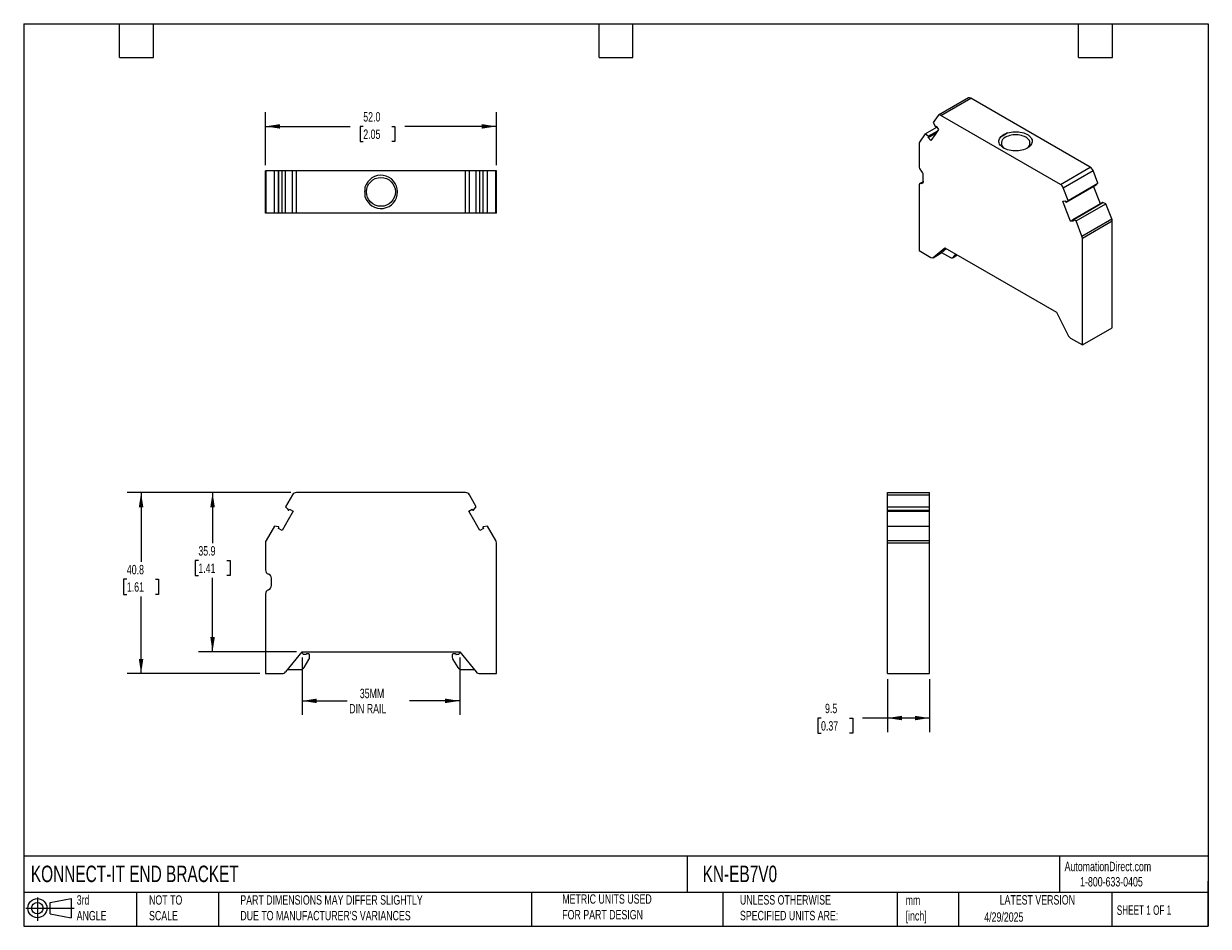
# Model space of a CAD drawing. Header units: millimetres. Extents: x 6 to 273, y 6 to 210.
import ezdxf

# ---------------------------------------------------------------- set-up
doc = ezdxf.new("R2010")
doc.units = ezdxf.units.MM
doc.linetypes.add('SLD-Solid', pattern=[0])
doc.layers.add('DIMENSIONS', color=140, linetype='SLD-Solid', lineweight=25)
doc.layers.add('TEXT', color=140, linetype='SLD-Solid', lineweight=25)
doc.layers.add('SLD-DEFPOINTS', color=7, linetype='Continuous')
doc.styles.add('SLDTEXTSTYLE0', font='TXT', dxfattribs={"width": 0.7})
doc.styles.add('SLDTEXTSTYLE1', font='TXT', dxfattribs={"width": 0.65})
doc.dimstyles.new('SLDDIMSTYLE0', dxfattribs={"dimtxt": 2.158008, "dimasz": 3.302, "dimexe": 0, "dimexo": 0.0625, "dimgap": 0.539502, "dimtad": 0, "dimtih": 1, "dimtoh": 1, "dimrnd": 1e-09, "dimzin": 12, "dimdsep": 46, "dimtxsty": 'SLDTEXTSTYLE0', "dimsah": 1, "dimcen": 0.09, "dimadec": 0, "dimazin": 3, "dimtfac": 1, "dimtofl": 0, "dimtmove": 0, "dimatfit": 3, "dimfxl": 0, "dimfrac": 2, "dimtolj": 1, "dimtzin": 12, "dimarcsym": 0})
doc.dimstyles.new('SLDDIMSTYLE1', dxfattribs={"dimtxt": 2.158008, "dimasz": 3.302, "dimexe": 0, "dimexo": 0.0625, "dimgap": 0.539502, "dimtad": 0, "dimtih": 1, "dimtoh": 1, "dimrnd": 1e-09, "dimzin": 4, "dimdsep": 46, "dimtxsty": 'SLDTEXTSTYLE0', "dimsah": 1, "dimcen": 0.09, "dimadec": 0, "dimazin": 1, "dimtfac": 1, "dimtofl": 0, "dimtmove": 0, "dimatfit": 3, "dimfxl": 0, "dimfrac": 2, "dimtolj": 1, "dimtzin": 12, "dimarcsym": 0})

# ---------------------------------------------------------------- blocks, each defined once
blk = doc.blocks.new('Block11')
at = {"color": 7, "linetype": 'SLD-Solid', "lineweight": 18}
for p, q in [((0, 2.88), (10.87, 2.88)), ((2.59, 5.31), (2.59, 0)), ((5.48, 4.17), (10.18, 5.03)), ((5.48, 1.6), (5.48, 4.17)), ((10.18, 5.03), (10.18, 0.73)), ((5.48, 1.6), (10.18, 0.73))]:
    blk.add_line(p, q, dxfattribs=at)
for radius in [2.15, 1.29]:
    blk.add_circle((2.59, 2.88), radius, dxfattribs=at)
blk = doc.blocks.new('Block12')
at = {"layer": 'SLD-DEFPOINTS'}
blk.add_blockref('Block11', (0, 0), dxfattribs=at)
blk = doc.blocks.new('_D')
at = {"layer": 'DIMENSIONS'}
for p, q in [((69.03, 66.88), (69.03, 53.93)), ((104.53, 66.88), (104.53, 53.93)), ((69.03, 57.1), (79.15, 57.1)), ((104.53, 57.1), (93.24, 57.1))]:
    blk.add_line(p, q, dxfattribs=at)
for points in [[(69.03, 57.1), (72.33, 56.6), (72.33, 57.61)], [(104.53, 57.1), (101.23, 57.61), (101.23, 56.6)]]:
    blk.add_solid(points, dxfattribs=at)
at = {"layer": 'DIMENSIONS', "char_height": 2.117, "attachment_point": 1, "style": 'SLDTEXTSTYLE0'}
for s, insert in [('35MM', (82.02, 59.83)), ('DIN RAIL', (79.63, 56.4))]:
    blk.add_mtext(s, dxfattribs=dict(at, insert=insert))
blk = doc.blocks.new('_D_1')
at = {"layer": 'DIMENSIONS'}
for p, q in [((66.47, 104), (45.7, 104)), ((48.87, 104), (48.87, 92.64)), ((45.67, 88.72), (44.94, 88.72)), ((44.94, 88.72), (44.94, 85.29)), ((52.08, 88.72), (52.8, 88.72)), ((52.8, 88.72), (52.8, 85.29)), ((44.94, 85.29), (45.67, 85.29)), ((48.87, 68.15), (48.87, 84.81)), ((52.8, 85.29), (52.08, 85.29)), ((67.76, 68.15), (45.7, 68.15))]:
    blk.add_line(p, q, dxfattribs=at)
for points in [[(48.87, 104), (48.36, 100.7), (49.38, 100.7)], [(48.87, 68.15), (49.38, 71.46), (48.36, 71.46)]]:
    blk.add_solid(points, dxfattribs=at)
at = {"layer": 'DIMENSIONS', "char_height": 2.117, "attachment_point": 1, "style": 'SLDTEXTSTYLE0'}
for s, insert in [('35.9', (45.67, 91.93)), ('1.41', (45.67, 88.02))]:
    blk.add_mtext(s, dxfattribs=dict(at, insert=insert))
blk = doc.blocks.new('_D_2')
at = {"layer": 'DIMENSIONS'}
for p, q in [((66.47, 104), (29.61, 104)), ((32.78, 104), (32.78, 88.41)), ((29.57, 84.5), (28.85, 84.5)), ((28.85, 84.5), (28.85, 81.07)), ((35.99, 84.5), (36.71, 84.5)), ((36.71, 84.5), (36.71, 81.07)), ((28.85, 81.07), (29.57, 81.07)), ((32.78, 63.23), (32.78, 80.59)), ((36.71, 81.07), (35.99, 81.07)), ((59.51, 63.23), (29.61, 63.23))]:
    blk.add_line(p, q, dxfattribs=at)
for points in [[(32.78, 104), (32.27, 100.7), (33.29, 100.7)], [(32.78, 63.23), (33.29, 66.54), (32.27, 66.54)]]:
    blk.add_solid(points, dxfattribs=at)
at = {"layer": 'DIMENSIONS', "char_height": 2.117, "attachment_point": 1, "style": 'SLDTEXTSTYLE0'}
for s, insert in [('40.8', (29.57, 87.71)), ('1.61', (29.57, 83.8))]:
    blk.add_mtext(s, dxfattribs=dict(at, insert=insert))
blk = doc.blocks.new('_D_3')
at = {"layer": 'DIMENSIONS'}
for p, q in [((200.79, 61.96), (200.79, 50.06)), ((210.29, 61.96), (210.29, 50.06)), ((185.86, 53.23), (185.14, 53.23)), ((185.14, 53.23), (185.14, 49.8)), ((192.27, 53.23), (193, 53.23)), ((193, 53.23), (193, 49.8)), ((200.79, 53.23), (195.2, 53.23)), ((210.29, 53.23), (200.79, 53.23)), ((185.14, 49.8), (185.86, 49.8)), ((193, 49.8), (192.27, 49.8))]:
    blk.add_line(p, q, dxfattribs=at)
for points in [[(200.79, 53.23), (204.09, 52.73), (204.09, 53.74)], [(210.29, 53.23), (206.99, 53.74), (206.99, 52.73)]]:
    blk.add_solid(points, dxfattribs=at)
at = {"layer": 'DIMENSIONS', "char_height": 2.117, "attachment_point": 1, "style": 'SLDTEXTSTYLE0'}
for s, insert in [('9.5', (186.76, 56.45)), ('0.37', (185.86, 52.53))]:
    blk.add_mtext(s, dxfattribs=dict(at, insert=insert))
blk = doc.blocks.new('_D_4')
at = {"layer": 'DIMENSIONS'}
for p, q in [((60.78, 177.7), (60.78, 189.61)), ((112.78, 177.7), (112.78, 189.61)), ((60.78, 186.43), (79.88, 186.43)), ((82.8, 186.43), (82.08, 186.43)), ((82.08, 186.43), (82.08, 183)), ((89.22, 186.43), (89.94, 186.43)), ((89.94, 186.43), (89.94, 183)), ((112.78, 186.43), (92.14, 186.43)), ((82.08, 183), (82.8, 183)), ((89.94, 183), (89.22, 183))]:
    blk.add_line(p, q, dxfattribs=at)
for points in [[(60.78, 186.43), (64.08, 185.92), (64.08, 186.94)], [(112.78, 186.43), (109.48, 186.94), (109.48, 185.92)]]:
    blk.add_solid(points, dxfattribs=at)
at = {"layer": 'DIMENSIONS', "char_height": 2.117, "attachment_point": 1, "style": 'SLDTEXTSTYLE0'}
for s, insert in [('52.0', (82.8, 189.64)), ('2.05', (82.8, 185.73))]:
    blk.add_mtext(s, dxfattribs=dict(at, insert=insert))

msp = doc.modelspace()

# ---------------------------------------------------------------- linework, layer by layer
for p, q in [((219.056, 192.834), (212.338, 188.956)), ((212.838, 188.906), (219.556, 192.784)), ((246.488, 177.237), (219.556, 192.784)), ((212.226, 188.852), (211.123, 187.285)), ((211.123, 187.285), (211.457, 186.619)), ((239.771, 173.359), (212.838, 188.906)), ((209.336, 184.746), (208.015, 182.869)), ((209.336, 184.746), (211.938, 186.248)), ((210.01, 184.233), (209.336, 184.746)), ((209.989, 183.959), (211.812, 185.012)), ((209.989, 183.959), (210.062, 184.086)), ((210.01, 184.233), (212.123, 185.453)), ((210.062, 184.086), (211.913, 185.154)), ((211.54, 184.624), (210.566, 183.241)), ((211.457, 186.619), (211.552, 186.428)), ((212.335, 185.754), (211.54, 184.624)), ((211.657, 186.361), (211.787, 186.436)), ((211.666, 186.368), (211.756, 186.474)), ((211.666, 186.368), (211.786, 186.437)), ((211.756, 186.474), (212.335, 185.754)), ((207.92, 182.515), (207.92, 177.541)), ((210.566, 183.241), (209.989, 183.959)), ((60.78, 166.932), (60.78, 176.432)), ((60.915, 176.432), (60.78, 176.432)), ((60.915, 166.932), (60.915, 176.432)), ((62.784, 176.432), (60.915, 176.432)), ((62.784, 166.932), (62.784, 176.432)), ((63.736, 176.432), (62.784, 176.432)), ((63.736, 166.932), (63.736, 176.432)), ((63.82, 176.432), (63.736, 176.432)), ((63.82, 166.932), (63.82, 176.432)), ((64.523, 176.432), (63.82, 176.432)), ((64.523, 166.932), (64.523, 176.432)), ((65.311, 176.432), (64.523, 176.432)), ((65.311, 166.932), (65.311, 176.432)), ((66.87, 176.432), (65.311, 176.432)), ((66.87, 166.932), (66.87, 176.432)), ((67.736, 176.432), (66.87, 176.432)), ((67.736, 166.932), (67.736, 176.432)), ((105.825, 176.432), (67.736, 176.432)), ((105.825, 166.932), (105.825, 176.432)), ((106.69, 176.432), (105.825, 176.432)), ((106.69, 166.932), (106.69, 176.432)), ((108.25, 176.432), (106.69, 176.432)), ((108.25, 166.932), (108.25, 176.432)), ((109.038, 176.432), (108.25, 176.432)), ((109.038, 166.932), (109.038, 176.432)), ((109.741, 176.432), (109.038, 176.432)), ((109.741, 176.432), (109.741, 166.932)), ((109.825, 176.432), (109.741, 176.432)), ((109.825, 166.932), (109.825, 176.432)), ((110.777, 176.432), (109.825, 176.432)), ((110.777, 166.932), (110.777, 176.432)), ((112.646, 176.432), (110.777, 176.432)), ((112.646, 166.932), (112.646, 176.432)), ((112.78, 176.432), (112.646, 176.432)), ((112.78, 166.932), (112.78, 176.432)), ((239.771, 173.359), (246.488, 177.237)), ((240.383, 172.597), (247.101, 176.475)), ((248.203, 173.635), (247.101, 176.475)), ((208.868, 173.976), (208.127, 173.549)), ((208.397, 173.587), (208.836, 173.841)), ((208.874, 174.084), (208.874, 175.445)), ((241.486, 169.757), (248.203, 173.635)), ((247.774, 173.273), (248.203, 173.635)), ((207.92, 173.091), (207.92, 158.456)), ((241.486, 169.757), (240.383, 172.597)), ((241.052, 169.392), (247.769, 173.27)), ((241.057, 169.395), (247.774, 173.273)), ((248.745, 168.989), (247.208, 172.946)), ((247.769, 173.27), (247.774, 173.273)), ((240.274, 169.625), (240.853, 169.677)), ((241.07, 167.577), (240.274, 169.625)), ((240.853, 169.677), (240.943, 169.467)), ((241.057, 169.395), (241.152, 169.476)), ((241.152, 169.476), (241.486, 169.757)), ((249.278, 169.297), (242.561, 165.419)), ((242.599, 165.419), (249.317, 169.297)), ((243.273, 165.155), (249.99, 169.033)), ((249.99, 169.033), (249.317, 169.297)), ((251.312, 165.629), (249.99, 169.033)), ((60.915, 166.932), (60.78, 166.932)), ((62.784, 166.932), (60.915, 166.932)), ((63.736, 166.932), (62.784, 166.932)), ((63.82, 166.932), (63.736, 166.932)), ((64.523, 166.932), (63.82, 166.932)), ((65.311, 166.932), (64.523, 166.932)), ((66.87, 166.932), (65.311, 166.932)), ((67.736, 166.932), (66.87, 166.932)), ((105.825, 166.932), (67.736, 166.932)), ((106.69, 166.932), (105.825, 166.932)), ((108.25, 166.932), (106.69, 166.932)), ((109.038, 166.932), (108.25, 166.932)), ((109.741, 166.932), (109.038, 166.932)), ((109.825, 166.932), (109.741, 166.932)), ((110.777, 166.932), (109.825, 166.932)), ((112.646, 166.932), (110.777, 166.932)), ((112.78, 166.932), (112.646, 166.932)), ((242.043, 165.07), (241.07, 167.577)), ((242.043, 165.07), (242.541, 165.357)), ((243.273, 165.155), (242.599, 165.419)), ((244.594, 161.752), (251.312, 165.629)), ((242.62, 165.122), (242.043, 165.07)), ((242.547, 165.332), (242.62, 165.122)), ((244.594, 161.752), (243.273, 165.155)), ((244.689, 161.288), (251.407, 165.166)), ((251.407, 141.107), (251.407, 165.166)), ((244.689, 137.23), (244.689, 161.288)), ((207.92, 158.456), (210.588, 156.916)), ((211.088, 156.866), (213.088, 158.021)), ((211.137, 156.901), (213.753, 159.105)), ((211.137, 156.901), (213.083, 158.024)), ((213.01, 158.066), (214.044, 158.937)), ((213.01, 158.066), (215.023, 156.904)), ((213.753, 159.105), (238.856, 144.614)), ((215.624, 156.944), (216.203, 157.691)), ((216.473, 157.535), (216.331, 157.352)), ((215.523, 156.855), (216.23, 157.263)), ((216.331, 157.352), (215.624, 156.944)), ((238.856, 144.614), (241.473, 139.388)), ((242.021, 138.77), (244.689, 137.23)), ((244.689, 137.23), (251.407, 141.107)), ((66.87, 103.504), (65.311, 100.806)), ((105.825, 104.004), (67.736, 104.004)), ((108.25, 100.806), (106.69, 103.504)), ((200.79, 104.004), (210.29, 104.004)), ((200.79, 103.504), (200.79, 104.004)), ((200.79, 103.504), (210.29, 103.504)), ((200.79, 100.806), (200.79, 103.504)), ((210.29, 103.504), (210.29, 104.004)), ((210.29, 100.806), (210.29, 103.504)), ((65.311, 100.806), (65.783, 100.225)), ((65.783, 100.225), (65.918, 100.059)), ((67.024, 99.787), (65.9, 97.841)), ((66.079, 100.067), (66.206, 100.26)), ((66.206, 100.26), (67.024, 99.787)), ((106.537, 99.787), (107.355, 100.26)), ((107.661, 97.841), (106.537, 99.787)), ((107.355, 100.26), (107.482, 100.067)), ((107.643, 100.059), (107.778, 100.225)), ((107.778, 100.225), (108.25, 100.806)), ((200.79, 100.806), (210.29, 100.806)), ((200.79, 100.225), (200.79, 100.806)), ((200.79, 100.059), (200.79, 100.225)), ((200.79, 100.059), (210.29, 100.059)), ((200.79, 100.022), (200.79, 100.059)), ((200.79, 100.022), (210.29, 100.022)), ((200.79, 99.787), (200.79, 100.022)), ((200.79, 99.787), (210.29, 99.787)), ((200.79, 97.841), (200.79, 99.787)), ((210.29, 100.059), (210.29, 100.806)), ((210.29, 100.022), (210.29, 100.059)), ((210.29, 99.787), (210.29, 100.022)), ((210.29, 96.433), (210.29, 99.787)), ((62.784, 96.433), (60.915, 93.199)), ((63.736, 96.281), (62.784, 96.433)), ((63.707, 95.93), (63.81, 96.137)), ((65.9, 97.841), (64.523, 95.459)), ((109.038, 95.459), (107.661, 97.841)), ((109.751, 96.137), (109.854, 95.93)), ((110.777, 96.433), (109.825, 96.281)), ((112.646, 93.199), (110.777, 96.433)), ((200.79, 96.433), (200.79, 97.841)), ((200.79, 96.433), (210.29, 96.433)), ((200.79, 93.199), (200.79, 96.433)), ((210.29, 93.199), (210.29, 96.433)), ((64.523, 95.459), (63.707, 95.93)), ((109.854, 95.93), (109.038, 95.459)), ((60.78, 92.699), (60.78, 86.607)), ((112.78, 63.235), (112.78, 92.699)), ((200.79, 92.699), (200.79, 93.199)), ((200.79, 93.199), (210.29, 93.199)), ((200.79, 92.699), (210.29, 92.699)), ((200.79, 63.235), (200.79, 92.699)), ((210.29, 92.699), (210.29, 93.199)), ((210.29, 63.235), (210.29, 92.699)), ((62.13, 83.049), (62.13, 84.716)), ((60.78, 81.157), (60.78, 63.235)), ((65.33, 63.604), (69.03, 68.154)), ((69.03, 68.154), (104.53, 68.154)), ((69.857, 67.554), (69.354, 67.554)), ((70.53, 67.654), (70.03, 67.654)), ((70.73, 66.945), (70.73, 67.454)), ((102.83, 67.454), (102.83, 66.945)), ((103.53, 67.654), (103.03, 67.654)), ((104.207, 67.554), (103.704, 67.554)), ((104.53, 68.154), (108.231, 63.604)), ((65.779, 64.156), (68.625, 64.156)), ((69.476, 64.63), (70.581, 66.419)), ((102.98, 66.419), (104.085, 64.63)), ((104.936, 64.156), (107.782, 64.156)), ((60.78, 63.235), (64.554, 63.235)), ((109.007, 63.235), (112.78, 63.235)), ((200.79, 63.235), (210.29, 63.235)), ((200.79, 63.235), (210.29, 63.235)), ((200.79, 63.235), (200.79, 63.235)), ((210.29, 63.235), (210.29, 63.235))]:
    msp.add_line(p, q)
at = {"flags": 128}
for points in [[(211.552, 186.428), (211.564, 186.408), (211.578, 186.39), (211.594, 186.375), (211.611, 186.364), (211.627, 186.358), (211.642, 186.356), (211.656, 186.36), (211.666, 186.368)], [(227.876, 184.972), (228.255, 185.075), (228.651, 185.153), (229.06, 185.205), (229.477, 185.231), (229.896, 185.229), (230.312, 185.201), (230.72, 185.146), (231.114, 185.065), (231.491, 184.959), (231.844, 184.829), (232.171, 184.678), (232.466, 184.506), (232.726, 184.316), (232.947, 184.111), (233.128, 183.893), (233.265, 183.664), (233.357, 183.428), (233.403, 183.188), (233.402, 182.946), (233.355, 182.706), (233.261, 182.47), (233.122, 182.242), (232.94, 182.024), (232.717, 181.82), (232.456, 181.631), (232.159, 181.46), (231.832, 181.309), (231.477, 181.18), (231.1, 181.075), (230.705, 180.995), (230.297, 180.941), (229.88, 180.913), (229.462, 180.913), (229.045, 180.939), (228.636, 180.992), (228.241, 181.071), (227.863, 181.176), (227.507, 181.304), (227.179, 181.454), (226.881, 181.624), (226.619, 181.812), (226.394, 182.017), (226.211, 182.234), (226.07, 182.462), (225.975, 182.697), (225.925, 182.937), (225.923, 183.179), (225.967, 183.42), (226.057, 183.656), (226.193, 183.885), (226.372, 184.103)], [(232.123, 181.441), (232.218, 181.508), (232.441, 181.694), (232.623, 181.894), (232.762, 182.106), (232.855, 182.326), (232.903, 182.55), (232.903, 182.776), (232.855, 183.001), (232.762, 183.221), (232.623, 183.432), (232.441, 183.632), (232.218, 183.819), (231.958, 183.988), (231.665, 184.138), (231.342, 184.267), (230.995, 184.372), (230.629, 184.452), (230.248, 184.506), (229.859, 184.533), (229.467, 184.533), (229.078, 184.506), (228.698, 184.452), (228.331, 184.372), (227.984, 184.267), (227.662, 184.138), (227.369, 183.988)], [(208.397, 173.587), (208.297, 173.595), (208.204, 173.581), (208.122, 173.545), (208.051, 173.489), (207.995, 173.413), (207.954, 173.32), (207.928, 173.212), (207.92, 173.091)], [(208.874, 174.084), (208.866, 173.963), (208.841, 173.854), (208.799, 173.761), (208.743, 173.686), (208.673, 173.629), (208.59, 173.594), (208.498, 173.58), (208.397, 173.587)], [(240.943, 169.467), (240.954, 169.447), (240.967, 169.428), (240.982, 169.411), (240.998, 169.399), (241.015, 169.391), (241.031, 169.387), (241.045, 169.389), (241.057, 169.395)], [(242.599, 165.419), (242.583, 165.423), (242.569, 165.422), (242.557, 165.416), (242.548, 165.406), (242.542, 165.391), (242.54, 165.374), (242.542, 165.354), (242.547, 165.332)], [(216.331, 157.352), (216.279, 157.298), (216.23, 157.263)]]:
    msp.add_lwpolyline(points, dxfattribs=at)
msp.add_circle((86.78, 171.682), 3.245)
for centre, radius, start, end in [((219.266, 192.405), 0.478, 52.63127, 116.05828), ((212.56, 188.566), 0.44, 50.75711, 139.42283), ((209.934, 184.123), 0.134, 343.7555, 55.25519), ((208.533, 182.54), 0.614, 147.61674, 182.35593), ((227.854, 182.678), 1.397, 110.32288, 242.2871), ((209.483, 177.62), 1.565, 182.90688, 226.07583), ((207.312, 175.366), 1.565, 2.90688, 46.07583), ((245.661, 175.944), 1.535, 20.24169, 57.36293), ((86.78, 171.682), 3.745, 196.49727, 163.50273), ((238.943, 172.066), 1.535, 20.24169, 57.36293), ((249.298, 169.258), 0.0437, 64.32321, 117.0739), ((250.105, 165.141), 1.302, 1.10961, 22.03745), ((243.387, 161.263), 1.302, 1.10961, 22.03745), ((210.873, 157.293), 0.472, 232.89257, 303.8975), ((215.302, 157.25), 0.445, 231.11561, 316.51162), ((242.814, 140.026), 1.485, 205.44295, 237.74549), ((67.736, 103.004), 1, 90, 149.9744), ((105.825, 103.004), 1, 30.0256, 90), ((65.995, 100.122), 0.1, 219.09122, 326.48518), ((107.566, 100.122), 0.1, 213.51482, 320.90878), ((63.72, 96.182), 0.1, 333.51482, 80.90878), ((109.841, 96.182), 0.1, 99.09122, 206.48518), ((61.78, 92.699), 1, 149.97437, 180), ((111.78, 92.699), 1, 0, 30.02561), ((61.78, 86.607), 1, 180, 251.03443), ((61.13, 84.716), 1, 0, 71.03443), ((61.13, 83.049), 1, 288.96557, 0), ((61.78, 81.157), 1, 108.96557, 180), ((66.383, 66.73), 2.942, 18.83764, 27.7544), ((69.354, 67.754), 0.2, 201.62653, 270), ((69.857, 67.654), 0.1, 270, 330), ((70.03, 67.554), 0.1, 90, 150), ((70.53, 67.454), 0.2, 360, 90), ((69.73, 66.945), 1, 328.2919, 0), ((103.03, 67.454), 0.2, 90, 180), ((103.83, 66.945), 1, 180, 211.7081), ((103.53, 67.554), 0.1, 30, 90), ((103.704, 67.654), 0.1, 210, 270), ((104.207, 67.754), 0.2, 270, 338.37347), ((107.178, 66.73), 2.942, 152.24562, 161.16236), ((68.625, 65.156), 1, 270, 328.2919), ((104.936, 65.156), 1, 211.7081, 270), ((64.554, 64.235), 1, 270, 320.87663), ((109.007, 64.235), 1, 219.12337, 270)]:
    msp.add_arc(centre, radius, start, end)
for points, knots in [([(227.876, 184.972), (227.591, 184.849), (227.319, 184.713), (226.817, 184.423), (226.585, 184.268), (226.372, 184.103)], [0, 0, 0, 0, 0.5, 0.5, 1, 1, 1, 1]), ([(227.07, 184.506), (227.106, 184.527), (227.143, 184.548), (227.18, 184.57), (227.255, 184.613), (227.331, 184.657), (227.409, 184.702), (227.484, 184.745), (227.561, 184.79), (227.639, 184.834), (227.717, 184.88), (227.796, 184.925), (227.876, 184.972)], [0, 0, 0, 0, 0.0001551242, 0.0001551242, 0.0001551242, 0.000465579, 0.000465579, 0.000465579, 0.0007678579, 0.0007678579, 0.0007678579, 0.0010711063, 0.0010711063, 0.0010711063, 0.0010711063]), ([(83.189, 172.746), (83.138, 172.393), (83.112, 172.034), (83.112, 171.325), (83.138, 170.971), (83.189, 170.618)], [0, 0, 0, 0, 0.5, 0.5, 1, 1, 1, 1])]:
    msp.add_open_spline(points, degree=3, knots=knots)
msp.add_open_spline([(226.372, 184.103), (226.586, 184.227), (226.819, 184.361), (227.07, 184.506)], degree=3)
at = {"layer": 'TEXT'}
for p, q in [((6.35, 209.55), (273.05, 209.55)), ((6.35, 209.55), (6.35, 6.35)), ((27.94, 201.93), (27.94, 209.55)), ((35.56, 201.93), (35.56, 209.55)), ((135.89, 201.93), (135.89, 209.55)), ((143.51, 201.93), (143.51, 209.55)), ((243.84, 201.93), (243.84, 209.55)), ((251.46, 201.93), (251.46, 209.55)), ((273.05, 209.55), (273.05, 6.35)), ((27.94, 201.93), (35.56, 201.93)), ((135.89, 201.93), (143.51, 201.93)), ((243.84, 201.93), (251.46, 201.93)), ((273.05, 22.126), (6.35, 22.126)), ((155.759, 22.126), (155.759, 13.97)), ((239.575, 22.126), (239.575, 13.97)), ((273.05, 6.35), (273.05, 16.51)), ((273.05, 13.97), (6.35, 13.97)), ((31.75, 13.97), (31.75, 6.35)), ((50.212, 13.97), (50.212, 6.35)), ((120.646, 13.97), (120.646, 6.35)), ((163.78, 13.97), (163.78, 6.35)), ((203.024, 13.97), (203.024, 6.35)), ((216.812, 13.97), (216.812, 6.35)), ((251.349, 13.97), (251.349, 6.35)), ((6.35, 6.35), (273.05, 6.35))]:
    msp.add_line(p, q, dxfattribs=at)

# ---------------------------------------------------------------- block references
at = {"layer": 'SLD-DEFPOINTS'}
msp.add_blockref('Block12', (6.838, 7.554), dxfattribs=at)

# ---------------------------------------------------------------- texts
at = {"layer": 'TEXT'}
for s, insert, char_height, attachment_point, style in [('KONNECT-IT END BRACKET', (7.966, 20.006), 3.70417, 1, 'SLDTEXTSTYLE0'), ('KN-EB7V0', (159.208, 20.006), 3.7042, 1, 'SLDTEXTSTYLE0'), ('AutomationDirect.com', (240.695, 20.877), 2.11667, 1, 'SLDTEXTSTYLE0'), ('1-800-633-0405', (244.192, 17.437), 2.11667, 1, 'SLDTEXTSTYLE0'), ('3rd^JANGLE', (18.282, 13.338), 2.1167, 1, 'SLDTEXTSTYLE0'), ('NOT TO^JSCALE', (34.575, 13.338), 2.11667, 1, 'SLDTEXTSTYLE0'), ("PART DIMENSIONS MAY DIFFER SLIGHTLY ^JDUE TO MANUFACTURER'S VARIANCES", (55.119, 13.341), 2.11667, 1, 'SLDTEXTSTYLE0'), ('METRIC UNITS USED ^JFOR PART DESIGN', (127.604, 13.556), 2.11667, 1, 'SLDTEXTSTYLE0'), ('UNLESS OTHERWISE ^JSPECIFIED UNITS ARE:', (167.608, 13.361), 2.11667, 1, 'SLDTEXTSTYLE0'), ('LATEST VERSION', (234.552, 13.364), 2.11667, 2, 'SLDTEXTSTYLE0'), ('mm^J[inch]', (204.907, 13.297), 2.1167, 1, 'SLDTEXTSTYLE0'), ('SHEET 1 OF 1', (252.441, 11.051), 2.11667, 1, 'SLDTEXTSTYLE1'), ('4/29/2025', (222.613, 9.497), 2.1167, 1, 'SLDTEXTSTYLE0')]:
    msp.add_mtext(s, dxfattribs=dict(at, insert=insert, char_height=char_height, attachment_point=attachment_point, style=style))

# ---------------------------------------------------------------- dimensions: what is measured, and where the dimension line sits
at = {"layer": 'DIMENSIONS'}
for base, p1, p2, dimstyle, picture, middle in [((112.78, 186.432), (60.78, 176.432), (112.78, 176.432), 'SLDDIMSTYLE1', '_D_4', (86.009, 186.432)), ((210.29, 53.235), (200.79, 63.235), (210.29, 63.235), 'SLDDIMSTYLE0', '_D_3', (189.067, 53.235))]:
    dim = msp.add_linear_dim(base=base, p1=p1, p2=p2, dimstyle=dimstyle, dxfattribs=at)
    dim.commit()
    dim.dimension.update_dxf_attribs({"geometry": picture, "text_midpoint": middle, "dimtype": 160})
for base, p1, picture, middle in [((32.78, 104.004), (60.78, 63.235), '_D_2', (32.78, 84.502)), ((48.873, 104.004), (69.03, 68.154), '_D_1', (48.873, 88.722))]:
    dim = msp.add_linear_dim(base=base, p1=p1, p2=(67.736, 104.004), angle=90, dimstyle='SLDDIMSTYLE0', dxfattribs=at)
    dim.commit()
    dim.dimension.update_dxf_attribs({"geometry": picture, "text_midpoint": middle, "dimtype": 160})
dim = msp.add_linear_dim(base=(104.53, 57.105), p1=(69.03, 68.154), p2=(104.53, 68.154), text='35MM\\PDIN RAIL', dimstyle='SLDDIMSTYLE0', dxfattribs=at)
dim.commit()
dim.dimension.update_dxf_attribs({"geometry": '_D', "text_midpoint": (86.194, 57.105), "dimtype": 160})

doc.saveas('drawing.dxf')
